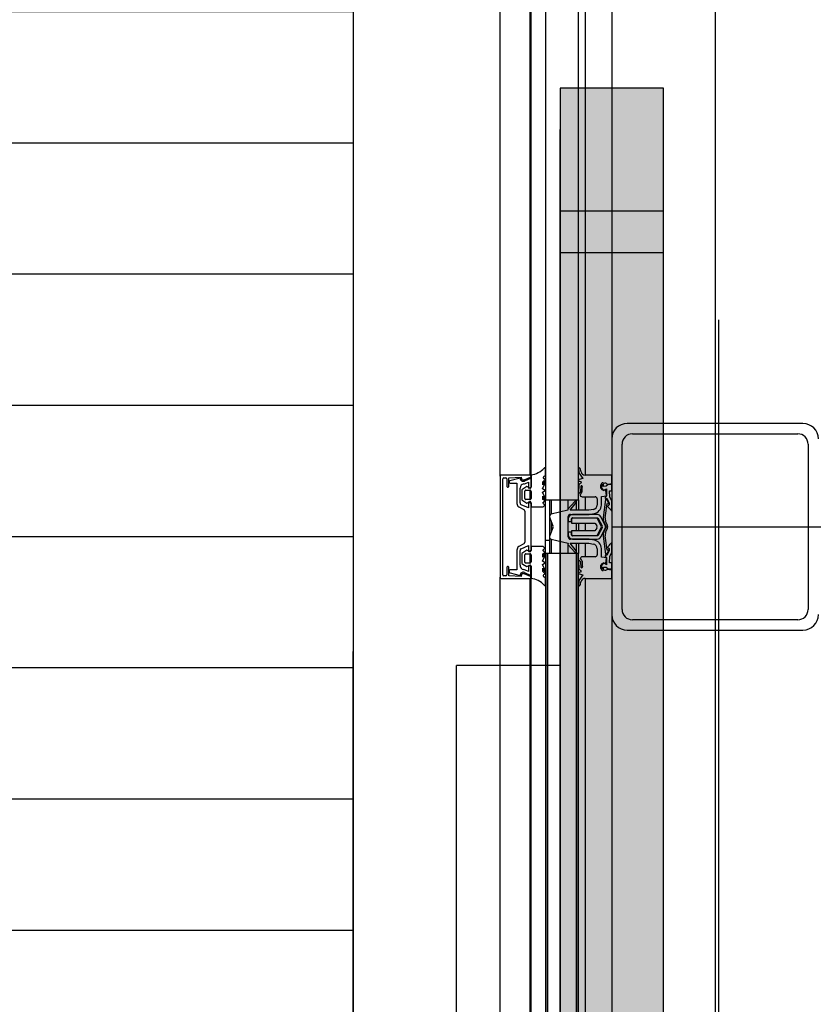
# Model space of a CAD drawing. Extents: x -805 to 3526, y -961 to 1039.
# Tile 212 of 256: x 983.338 to 983.722, y 38.069 to 38.545. Entities that reach past the tile are written whole.
import ezdxf
from ezdxf import colors
from ezdxf.entities.mleader import LeaderData, LeaderLine
from ezdxf.math import Vec2, Vec3

# ---------------------------------------------------------------- set-up
doc = ezdxf.new("R2010")
doc.units = 0
doc.linetypes.add('AUSGEZOGEN', pattern=[2, 1, 1])
doc.linetypes.add('STRICHPUNKT', pattern=[1, 0.5, -0.25, 0, -0.25])
doc.layers.get('0').update_dxf_attribs({"color": 251})
for name, color, linetype, lineweight in [('EB-2273S-Q-ACHSE', 7, 'STRICHPUNKT', 25), ('TTK-P-Aufzug vorne', 251, 'Continuous', 25), ('TTK-P-Treppe unten', 12, 'Continuous', 25)]:
    doc.layers.add(name, color=color, linetype=linetype, lineweight=lineweight)
for name, color, linetype in [('Lichtraumprofil', 9, 'Continuous'), ('TTK-P-Bahnsteig', 12, 'Continuous'), ('TTK-P-Geländer', 162, 'Continuous'), ('TTK-P-QP Block', 162, 'Continuous'), ('TTK-P-TEXT', 12, 'AUSGEZOGEN'), ('TTK-P-Verm', 251, 'Continuous')]:
    doc.layers.add(name, color=color, linetype=linetype)
doc.styles.add('AKG DIN 6776', font='AKG_DIN67.TTF')
doc.dimstyles.new('TTK', dxfattribs={"dimtxt": 2.5, "dimasz": 2.5, "dimexe": 3.5, "dimexo": 0.1, "dimgap": 1, "dimtad": 1, "dimzin": 0, "dimtxsty": 'AKG DIN 6776', "dimblk": 'OBLIQUE', "dimcen": -0.09, "dimdle": 3, "dimclrd": 256, "dimclre": 256, "dimclrt": 256, "dimadec": 3, "dimazin": 0, "dimtfac": 1, "dimtofl": 0, "dimtmove": 0, "dimatfit": 3, "dimldrblk": 'OBLIQUE', "dimfxl": 7, "dimfxlon": 1, "dimtolj": 1, "dimtzin": 0, "dimlwd": -1, "dimlwe": -1, "dimarcsym": 0})

# ---------------------------------------------------------------- blocks, each defined once
blk = doc.blocks.new('_None')
blk = doc.blocks.new('_OBLIQUE')
at = {"color": 0, "linetype": 'ByBlock'}
blk.add_line((-0.5, -0.5), (0.5, 0.5), dxfattribs=at)
blk = doc.blocks.new('*D663')
at = {"layer": 'DEFPOINTS', "color": 0}
for p in [(980.9992001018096, 37.88949443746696), (983.4992001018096, 37.12535475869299), (980.9992001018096, 36.9742669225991)]:
    blk.add_point(p, dxfattribs=at)
at = {"layer": 'TTK-P-Verm'}
for p, q in [((980.9992001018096, 37.18949443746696), (980.9992001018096, 38.23949443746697)), ((983.4992001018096, 37.18949443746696), (983.4992001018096, 38.23949443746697)), ((983.7992001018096, 37.88949443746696), (980.6992001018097, 37.88949443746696))]:
    blk.add_line(p, q, dxfattribs=at)
at = {"layer": 'TTK-P-Verm', "xscale": 0.25, "yscale": 0.25, "zscale": 0.25, "rotation": 180}
blk.add_blockref('_OBLIQUE', (980.9992001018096, 37.88949443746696), dxfattribs=at)
at = {"layer": 'TTK-P-Verm', "xscale": 0.25, "yscale": 0.25, "zscale": 0.25}
blk.add_blockref('_OBLIQUE', (983.4992001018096, 37.88949443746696), dxfattribs=at)
at = {"layer": 'TTK-P-Verm', "insert": (982.2492001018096, 38.1333746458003), "char_height": 0.25, "attachment_point": 5, "style": 'AKG DIN 6776'}
blk.add_mtext('\\A1;{\\fArial|b0|i0|c0|p34;≥}2,50', dxfattribs=at)
blk = doc.blocks.new('2481114')
at = {"layer": 'EB-2273S-Q-ACHSE'}
blk.add_line((2.676801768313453, -8.432899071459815), (2.676801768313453, 5.458029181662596), dxfattribs=at)

msp = doc.modelspace()

# ---------------------------------------------------------------- leaders
at = {"layer": 'TTK-P-TEXT', "color": 251}
ml = msp.add_multileader_mtext('Standard', dxfattribs=at)
ml.set_content('\\A1;Bodenaustausch\\PFSS-Material nach ZTV SoB-StB20\\Pder Körnung 0/32 bis 0/45', color=256, style='AKG DIN 6776')
ml.set_leader_properties(color=256)
ml.set_arrow_properties(name='NONE')
ml.build(insert=Vec2(0, 0))
ml.multileader.update_dxf_attribs({"dogleg_length": 3, "arrow_head_size": 0.3, "scale": 0.1})
ctx = ml.context
ctx.base_point, ctx.scale, ctx.char_height, ctx.arrow_head_size, ctx.landing_gap_size, ctx.plane_origin = Vec3(979.7517413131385, 38.16442885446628), 0.1, 0.25, 0.3, 0.1, Vec3(978.457387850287, 37.60340609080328)
notes = []
notes.append((ctx, [(0, (1, 1, 0), (979.4517413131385, 38.20005830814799), (1, 0), 0.3, [(0, [(978.457387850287, 37.60340609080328)], 0, [])])]))
ctx.mtext.insert, ctx.mtext.flow_direction = Vec3(979.8517413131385, 38.32505830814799), 5
ctx.mtext.has_bg_fill, ctx.mtext.bg_color, ctx.mtext.bg_scale_factor, ctx.mtext.bg_transparency, ctx.mtext.use_window_bg_color = 1, -1027028792, 1.5, 0, 1
for ctx, leaders in notes:
    for number, flags, end, landing, length, lines in leaders:
        leader = LeaderData()
        leader.index, (leader.has_last_leader_line, leader.has_dogleg_vector, leader.attachment_direction) = number, flags
        leader.last_leader_point, leader.dogleg_vector, leader.dogleg_length = Vec3(end), Vec3(landing), length
        for number, points, colour, breaks in lines:
            line = LeaderLine()
            line.index, line.vertices, line.color, line.breaks = number, Vec3.list(points), colors.encode_raw_color(colour), breaks
            leader.lines.append(line)
        ctx.leaders.append(leader)

# ---------------------------------------------------------------- next in the draw order: hatches: boundary and pattern name
at = {"layer": 'Lichtraumprofil', "transparency": 33554559}
h = msp.add_hatch(dxfattribs=at)
h.set_pattern_fill('ANSI31', color=251, scale=0.02, angle=315)
h.set_pattern_definition([(0, (838.9487303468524, 123.3851473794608), (1.387778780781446e-17, 0.0635), [])])
h.paths.add_polyline_path([(983.1992431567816, 40.51008134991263), (983.4992431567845, 39.64289384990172), (983.4992431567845, 36.97289384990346), (983.1992431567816, 36.97289384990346)])
at = {"layer": 'TTK-P-Aufzug vorne', "ltscale": 20}
h = msp.add_hatch(dxfattribs=at)
h.set_pattern_fill('FP_23', color=251, scale=0.001, style=0, pattern_type=2)
h.set_pattern_definition([(0, (984.2942081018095, 37.14329840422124), (0, 0.05), []), (90, (984.2942081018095, 37.14329840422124), (-0.05, 3.061616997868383e-18), [])])
h.paths.add_polyline_path([(983.5921941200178, 37.76676687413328), (983.5941092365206, 37.76676687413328), (983.5941092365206, 37.79282940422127), (983.5921941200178, 37.79282940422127), (983.5921941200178, 37.76855221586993)])
h.paths.add_polyline_path([(983.5921941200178, 38.28682940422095), (983.5941092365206, 38.28682940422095), (983.5941092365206, 38.31282940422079), (983.5921941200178, 38.31282940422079), (983.5921941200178, 38.2919981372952)])
h.paths.add_polyline_path([(983.5941092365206, 39.78682940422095), (983.5941092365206, 39.81282940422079), (983.5921941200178, 39.81282940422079), (983.5921941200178, 39.78682940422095)])
h.paths.add_polyline_path([(983.5941092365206, 40.55682940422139), (983.5941092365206, 40.58282940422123), (983.5921941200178, 40.58282940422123), (983.5921941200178, 40.55682940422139), (983.5931833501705, 40.55682940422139)])
h.paths.add_polyline_path([(983.5921941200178, 41.05682940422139), (983.5941092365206, 41.05682940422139), (983.5941092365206, 41.09482940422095), (983.5921941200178, 41.09474591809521), (983.5921941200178, 41.06189947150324)])
at = {"layer": 'TTK-P-Geländer', "transparency": 33554687}
h = msp.add_hatch(color=251, dxfattribs=at)
h.dxf.hatch_style = 1
h.paths.add_polyline_path([(983.6492001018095, 38.51211633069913), (983.5992001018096, 38.51211633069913), (983.5992001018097, 37.57169967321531), (983.6492001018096, 37.57169967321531)])

# ---------------------------------------------------------------- next in the draw order: linework, layer by layer
at = {"layer": 'Lichtraumprofil', "color": 251, "flags": 128}
msp.add_lwpolyline([(983.1992431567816, 40.51008134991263), (983.1992431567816, 36.97289384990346), (983.4992431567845, 36.97289384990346), (983.4992431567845, 39.64289384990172), (983.1992431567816, 40.51008134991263)], dxfattribs=at)
at = {"layer": 'TTK-P-Aufzug vorne', "color": 251, "ltscale": 20}
for p, q in [((983.6742001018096, 41.11982940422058), (983.6742001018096, 37.54982940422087)), ((983.5921833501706, 39.78682940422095), (983.5921833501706, 38.31282940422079)), ((983.6081833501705, 38.31282940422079), (983.6081833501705, 39.78682940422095)), ((983.5701607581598, 39.77549102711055), (983.5701607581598, 38.32432940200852)), ((983.5845920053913, 39.77483809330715), (983.5845920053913, 38.32476235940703)), ((983.5851526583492, 38.32493545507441), (983.5851526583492, 39.77486773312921)), ((983.5851638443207, 38.32493545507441), (983.5851638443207, 39.77486773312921)), ((983.6114224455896, 39.77482940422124), (983.6114224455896, 38.32476636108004)), ((983.6242001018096, 39.75732940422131), (983.6242001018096, 38.34232940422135)), ((983.7167001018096, 38.34982940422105), (983.6317001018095, 38.34982940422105)), ((983.6342001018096, 38.34482940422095), (983.7142001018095, 38.34482940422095)), ((983.6242001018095, 38.34232940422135), (983.6242001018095, 38.25732940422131)), ((983.6292001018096, 38.25982940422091), (983.6292001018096, 38.33982940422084)), ((983.7192001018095, 38.33982940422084), (983.7192001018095, 38.25982940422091)), ((983.5921833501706, 38.32480680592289), (983.5921833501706, 38.32802426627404)), ((983.6081849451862, 38.3283572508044), (983.6083611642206, 38.32586256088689)), ((983.6083611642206, 38.32586256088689), (983.6102099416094, 38.32314334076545)), ((983.6093449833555, 38.32648429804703), (983.609127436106, 38.32771195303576)), ((983.570183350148, 38.32432940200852), (983.570183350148, 38.27549102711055)), ((983.584671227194, 38.32482519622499), (983.5707480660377, 38.32482519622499)), ((983.5714568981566, 38.27662901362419), (983.5714568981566, 38.32302916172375)), ((983.5719708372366, 38.32352901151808), (983.572970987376, 38.32352901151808)), ((983.5734708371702, 38.32302871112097), (983.5734708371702, 38.3195608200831)), ((983.5744697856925, 38.32352819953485), (983.5803510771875, 38.32382649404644)), ((983.5744697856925, 38.31952841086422), (983.5744697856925, 38.32352819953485)), ((983.5798647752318, 38.32333094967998), (983.5749867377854, 38.32202545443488)), ((983.5803510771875, 38.32382649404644), (983.5805643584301, 38.3229871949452)), ((983.5818234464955, 38.32256640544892), (983.584867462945, 38.32386531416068)), ((983.5851646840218, 38.32332931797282), (983.5819564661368, 38.32195212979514)), ((983.5824708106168, 38.32075820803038), (983.5839584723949, 38.32139787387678)), ((983.5839584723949, 38.32139787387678), (983.5839584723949, 38.31856165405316)), ((983.5845920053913, 38.32374777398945), (983.5845920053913, 38.32308348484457)), ((983.5851638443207, 38.32493545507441), (983.5851638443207, 38.31901772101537)), ((983.5851646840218, 38.3190803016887), (983.5851646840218, 38.32332931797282)), ((983.5907434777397, 38.31819655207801), (983.5921101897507, 38.32122807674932)), ((983.5908291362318, 38.32156275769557), (983.5920548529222, 38.32278847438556)), ((983.5908291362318, 38.32005618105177), (983.5908291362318, 38.32156275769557)), ((983.5915835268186, 38.32151433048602), (983.5908291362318, 38.32005618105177)), ((983.5912031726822, 38.32394852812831), (983.5921833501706, 38.32480680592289)), ((983.5920548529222, 38.32278847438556), (983.5913211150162, 38.32311926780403)), ((983.6084914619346, 38.32191146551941), (983.6092825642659, 38.32169631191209)), ((983.6102099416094, 38.32314334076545), (983.6084930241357, 38.32268384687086)), ((983.6241971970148, 38.32483327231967), (983.6113143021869, 38.32483327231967)), ((983.61998331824, 38.32111744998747), (983.6209372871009, 38.32096834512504)), ((983.6241971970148, 38.32059925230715), (983.6241971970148, 38.32483327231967)), ((983.5750640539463, 38.32093146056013), (983.5783610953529, 38.32093146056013)), ((983.5783610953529, 38.32093146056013), (983.5783610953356, 38.31108282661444)), ((983.5798633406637, 38.3114453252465), (983.5798633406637, 38.3185564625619)), ((983.580663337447, 38.31718278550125), (983.5806621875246, 38.31335473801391)), ((983.5831727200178, 38.3192536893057), (983.5811490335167, 38.31804009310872)), ((983.5821632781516, 38.31355074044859), (983.5821632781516, 38.31701833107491)), ((983.5826877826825, 38.31751773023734), (983.5846632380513, 38.31751773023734)), ((983.584651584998, 38.3185178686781), (983.5831727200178, 38.3192536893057)), ((983.5839584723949, 38.31856165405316), (983.5851646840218, 38.3190803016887)), ((983.5845920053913, 38.31751773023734), (983.5845920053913, 38.31301833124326)), ((983.5851621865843, 38.31698532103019), (983.5851621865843, 38.31351773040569)), ((983.5907429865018, 38.31656133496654), (983.591978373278, 38.31736360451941)), ((983.5921078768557, 38.31352898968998), (983.5907429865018, 38.31656133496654)), ((983.591978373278, 38.31736360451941), (983.5907434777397, 38.31819655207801)), ((983.6082962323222, 38.32019683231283), (983.6081927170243, 38.31625875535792)), ((983.6091899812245, 38.31677460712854), (983.6094434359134, 38.31962247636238)), ((983.6096952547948, 38.31785612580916), (983.6096948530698, 38.31651917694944)), ((983.618984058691, 38.31865263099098), (983.618984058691, 38.32008778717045)), ((983.6198225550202, 38.3174842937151), (983.618984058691, 38.31865263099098)), ((983.6193549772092, 38.31994783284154), (983.6192903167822, 38.31859610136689)), ((983.6192903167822, 38.31859610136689), (983.6202765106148, 38.31739080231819)), ((983.620296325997, 38.32046963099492), (983.6193549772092, 38.31994783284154)), ((983.6213489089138, 38.3174842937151), (983.6198225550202, 38.3174842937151)), ((983.6202765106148, 38.31739080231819), (983.6216970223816, 38.31826188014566)), ((983.620296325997, 38.31937845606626), (983.620296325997, 38.32046963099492)), ((983.6215551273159, 38.31944849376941), (983.620296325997, 38.31937845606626)), ((983.6216441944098, 38.31482968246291), (983.6213489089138, 38.3174842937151)), ((983.6224791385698, 38.32029070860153), (983.6215551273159, 38.31944849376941)), ((983.6216970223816, 38.31826188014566), (983.6216970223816, 38.31490880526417)), ((983.6241971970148, 38.32029070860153), (983.6224791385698, 38.32029070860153)), ((983.6232249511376, 38.3140975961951), (983.6231954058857, 38.31729046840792)), ((983.6231954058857, 38.31729046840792), (983.6241971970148, 38.31729046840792)), ((983.6241971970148, 38.31729046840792), (983.6241971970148, 38.32029070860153)), ((983.5811473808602, 38.31249743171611), (983.5831550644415, 38.31129183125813)), ((983.5846376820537, 38.31301833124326), (983.5826622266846, 38.31301833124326)), ((983.5831550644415, 38.31129183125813), (983.5846615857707, 38.31201770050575)), ((983.5851610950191, 38.31109365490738), (983.5839584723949, 38.31178750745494)), ((983.5839584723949, 38.31178750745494), (983.5839584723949, 38.3089474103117)), ((983.5845920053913, 38.31198417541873), (983.5845920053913, 38.31142199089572)), ((983.5851610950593, 38.31149555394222), (983.5851610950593, 38.3095439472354)), ((983.5908270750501, 38.31302119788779), (983.5908270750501, 38.31470165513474)), ((983.5908270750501, 38.31470165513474), (983.5915810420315, 38.31324305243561)), ((983.5919752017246, 38.3125035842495), (983.5908270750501, 38.31302119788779)), ((983.5908270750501, 38.31123850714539), (983.5919752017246, 38.3125035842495)), ((983.5921833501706, 38.31282940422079), (983.6081833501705, 38.31282940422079)), ((983.5921941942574, 38.28682940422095), (983.5921941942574, 38.31282940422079)), ((983.5941086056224, 38.31282940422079), (983.5941086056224, 38.28682940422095)), ((983.5948485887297, 38.31282940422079), (983.5948485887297, 38.30588963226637)), ((983.6030127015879, 38.31282940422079), (983.6030127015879, 38.30822598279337)), ((983.6064243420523, 38.31205972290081), (983.6031825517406, 38.30857895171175)), ((983.6041297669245, 38.30783524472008), (983.6070097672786, 38.31151449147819)), ((983.6071098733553, 38.30783524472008), (983.6071098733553, 38.31282940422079)), ((983.6081678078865, 38.31282940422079), (983.6081678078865, 38.30783524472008)), ((983.6099621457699, 38.31433367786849), (983.612735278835, 38.31433367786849)), ((983.6114224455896, 38.31433367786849), (983.6114224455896, 38.30783524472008)), ((983.612735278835, 38.31433367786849), (983.6137768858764, 38.31433180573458)), ((983.6137768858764, 38.31433180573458), (983.6161937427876, 38.31433180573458)), ((983.6171928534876, 38.31328964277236), (983.6171928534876, 38.31037199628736)), ((983.6191928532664, 38.310370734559), (983.619194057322, 38.31455714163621)), ((983.619194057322, 38.31455714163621), (983.6216441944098, 38.31482968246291)), ((983.6211971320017, 38.31308570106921), (983.6200719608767, 38.30424345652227)), ((983.6216970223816, 38.31490880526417), (983.6208982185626, 38.31388971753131)), ((983.6208982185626, 38.31388971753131), (983.6217601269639, 38.31358997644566)), ((983.6217601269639, 38.31358997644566), (983.622972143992, 38.31149215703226)), ((983.6230190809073, 38.31098231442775), (983.6218672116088, 38.31300043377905)), ((983.622972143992, 38.31149215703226), (983.6230003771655, 38.31037575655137)), ((983.6242001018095, 38.31235865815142), (983.6232249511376, 38.3140975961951)), ((983.6242001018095, 38.30741096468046), (983.6242001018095, 38.31235865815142)), ((983.5792134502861, 38.30944486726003), (983.5816317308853, 38.30815091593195)), ((983.5839584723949, 38.3089474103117), (983.5803874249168, 38.31049903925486)), ((983.5821554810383, 38.30736363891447), (983.5821554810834, 38.2923919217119)), ((983.5851610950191, 38.28856515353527), (983.5851610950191, 38.31109365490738)), ((983.5851610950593, 38.3095439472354), (983.5909890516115, 38.3095439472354)), ((983.5919206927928, 38.31024598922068), (983.5908270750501, 38.31123850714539)), ((983.5909890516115, 38.3095439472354), (983.5919206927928, 38.31024598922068)), ((983.6028947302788, 38.30781631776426), (983.5948522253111, 38.30588963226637)), ((983.6130932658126, 38.30783524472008), (983.6041297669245, 38.30783524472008)), ((983.615353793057, 38.30820180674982), (983.6130932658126, 38.30783524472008)), ((983.6210612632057, 38.30409601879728), (983.6219589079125, 38.31115022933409)), ((983.6219589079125, 38.31115022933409), (983.6230190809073, 38.31098231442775)), ((983.6230003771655, 38.31037575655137), (983.6221204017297, 38.30968138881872)), ((983.6234017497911, 38.30831526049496), (983.6242001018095, 38.30741096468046)), ((983.5942664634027, 38.30410063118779), (983.5957658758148, 38.3003104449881)), ((983.5948485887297, 38.3026291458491), (983.5948485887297, 38.29704911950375)), ((983.6031911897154, 38.29491286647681), (983.6031911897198, 38.30483541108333)), ((983.6031935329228, 38.30370507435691), (983.6031931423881, 38.30240462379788)), ((983.6031931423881, 38.30240462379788), (983.6046935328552, 38.30240462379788)), ((983.6041913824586, 38.30583541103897), (983.6133403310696, 38.3058394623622)), ((983.6046931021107, 38.30324389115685), (983.6046926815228, 38.30164050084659)), ((983.6046935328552, 38.30240462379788), (983.6046935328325, 38.3037044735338)), ((983.6172207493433, 38.3057008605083), (983.6051935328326, 38.30570447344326)), ((983.6052535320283, 38.3042008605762), (983.6175231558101, 38.3042008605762)), ((983.6165458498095, 38.30404033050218), (983.6054931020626, 38.3040436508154)), ((983.6133403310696, 38.3058394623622), (983.6156819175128, 38.30622890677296)), ((983.6192495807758, 38.29978951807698), (983.6172547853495, 38.3036105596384)), ((983.6175231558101, 38.3042008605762), (983.619578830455, 38.30026320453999)), ((983.6209085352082, 38.30095738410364), (983.6189930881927, 38.30462643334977)), ((983.6204791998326, 38.30191618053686), (983.6215628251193, 38.29979884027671)), ((983.6221478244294, 38.30040248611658), (983.6212587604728, 38.30258599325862)), ((983.595765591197, 38.29936303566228), (983.5942639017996, 38.29557375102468)), ((983.6046915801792, 38.29720507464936), (983.6031911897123, 38.29720507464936)), ((983.6031911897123, 38.29720507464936), (983.6031911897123, 38.29590447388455)), ((983.6160787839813, 38.29794086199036), (983.6046915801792, 38.29794086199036)), ((983.6046915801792, 38.29794086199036), (983.6046915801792, 38.29636934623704)), ((983.6046915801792, 38.29592423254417), (983.6046915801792, 38.29720507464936)), ((983.6046926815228, 38.30164050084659), (983.616079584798, 38.30164050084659)), ((983.6071098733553, 38.29794086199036), (983.6071098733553, 38.30164050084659)), ((983.6081678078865, 38.30164050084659), (983.6081678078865, 38.29794086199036)), ((983.6114224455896, 38.30164050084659), (983.6114224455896, 38.29794086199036)), ((983.6170044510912, 38.2991972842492), (983.6160787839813, 38.29794086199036)), ((983.616079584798, 38.30164050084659), (983.6170048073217, 38.30038310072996)), ((983.6172524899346, 38.29596967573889), (983.6192495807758, 38.29978951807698)), ((983.6195785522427, 38.29933709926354), (983.6175224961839, 38.29540447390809)), ((983.61899018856, 38.29497422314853), (983.6209078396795, 38.29864212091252)), ((983.6215628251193, 38.29979884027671), (983.6204779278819, 38.2976821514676)), ((983.621257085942, 38.29701187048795), (983.6221474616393, 38.29919484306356)), ((983.6242001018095, 38.29982940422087), (984.2492001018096, 38.29982940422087)), ((983.5948485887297, 38.29378439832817), (983.5948485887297, 38.28682940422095)), ((983.5948485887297, 38.29378439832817), (983.6031054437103, 38.2918357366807)), ((983.6132545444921, 38.29383541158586), (983.6041881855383, 38.29383541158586)), ((983.6051905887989, 38.29390447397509), (983.6172178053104, 38.29390086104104)), ((983.6175224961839, 38.29540447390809), (983.605191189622, 38.29540447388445)), ((983.605491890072, 38.29556879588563), (983.6165435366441, 38.29554033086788)), ((983.615671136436, 38.29343615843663), (983.6132545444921, 38.29383541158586)), ((983.6200692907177, 38.2953551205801), (983.6211891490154, 38.286512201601)), ((983.6219503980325, 38.28846055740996), (983.6210586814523, 38.295501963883)), ((983.5783543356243, 38.28857937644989), (983.5783514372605, 38.27893146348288)), ((983.5816267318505, 38.29150992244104), (983.5792076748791, 38.29021742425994)), ((983.5798542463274, 38.28119708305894), (983.5798542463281, 38.28828160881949)), ((983.5803394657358, 38.28913893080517), (983.5839584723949, 38.29071139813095)), ((983.5831550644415, 38.28851135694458), (983.5811473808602, 38.2873057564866)), ((983.5846615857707, 38.28778548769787), (983.5831550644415, 38.28851135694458)), ((983.5839584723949, 38.29071139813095), (983.5839584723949, 38.28787130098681)), ((983.5839584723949, 38.28787130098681), (983.5851610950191, 38.28856515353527)), ((983.5845920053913, 38.28823681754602), (983.5845920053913, 38.28781901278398)), ((983.5909890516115, 38.29025924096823), (983.5851610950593, 38.29025924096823)), ((983.5851610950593, 38.29025924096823), (983.5851610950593, 38.28830763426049)), ((983.5908270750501, 38.28856468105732), (983.5919206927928, 38.28955719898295)), ((983.5919752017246, 38.28729960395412), (983.5908270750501, 38.28856468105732)), ((983.5919206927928, 38.28955719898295), (983.5909890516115, 38.29025924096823)), ((983.6030127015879, 38.29185762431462), (983.6030127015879, 38.28682940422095)), ((983.6031772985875, 38.29109247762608), (983.6064169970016, 38.28760975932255)), ((983.6070027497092, 38.28815463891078), (983.6041325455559, 38.29182591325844)), ((983.6041325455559, 38.29182591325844), (983.6131706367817, 38.29182591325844)), ((983.6071098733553, 38.28682940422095), (983.6071098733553, 38.29182591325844)), ((983.6081678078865, 38.29182591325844), (983.6081678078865, 38.28682940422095)), ((983.6114224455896, 38.29182591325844), (983.6114224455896, 38.28532982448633)), ((983.6131706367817, 38.29182591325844), (983.6153487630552, 38.29146230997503)), ((983.6171856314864, 38.28922978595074), (983.6171856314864, 38.28633180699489)), ((983.6191865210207, 38.28510452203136), (983.6191865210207, 38.28929233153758)), ((983.622972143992, 38.28821201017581), (983.6217601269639, 38.28611419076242)), ((983.6218592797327, 38.28659706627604), (983.6230003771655, 38.28859352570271)), ((983.6230003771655, 38.28859352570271), (983.6219503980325, 38.28846055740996)), ((983.6221204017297, 38.29002277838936), (983.6230003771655, 38.28932841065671)), ((983.6230003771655, 38.28932841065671), (983.622972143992, 38.28821201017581)), ((983.6242001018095, 38.29229320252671), (983.6234017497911, 38.29138890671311)), ((983.6242001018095, 38.28734550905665), (983.6242001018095, 38.29229320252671)), ((983.5806621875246, 38.2864484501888), (983.5806621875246, 38.28262040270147)), ((983.5821632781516, 38.28278485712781), (983.5821632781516, 38.28625244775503)), ((983.5826622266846, 38.28678485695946), (983.5846376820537, 38.28678485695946)), ((983.5845920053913, 38.28678485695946), (983.5845920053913, 38.28228545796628)), ((983.5851621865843, 38.28628545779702), (983.5851621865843, 38.28281786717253)), ((983.5907429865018, 38.28324185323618), (983.5921078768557, 38.28627419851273)), ((983.591978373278, 38.2824395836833), (983.5907429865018, 38.28324185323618)), ((983.5908270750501, 38.28678199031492), (983.5919752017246, 38.28729960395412)), ((983.5908270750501, 38.28510153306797), (983.5908270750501, 38.28678199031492)), ((983.5915810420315, 38.2865601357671), (983.5908270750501, 38.28510153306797)), ((983.5921833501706, 38.28682940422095), (983.5921833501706, 37.79282940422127)), ((983.5931833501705, 38.28682940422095), (983.5921833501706, 38.28682940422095)), ((983.5931833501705, 38.28682940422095), (983.5931833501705, 37.79282940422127)), ((983.6071833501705, 38.28682940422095), (983.5931833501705, 38.28682940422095)), ((983.5931833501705, 37.79282940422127), (983.5931833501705, 38.28682940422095)), ((983.6071833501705, 37.79282940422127), (983.6071833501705, 38.28682940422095)), ((983.6081833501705, 38.28682940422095), (983.6071833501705, 38.28682940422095)), ((983.6071833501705, 38.28682940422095), (983.6071833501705, 37.79282940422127)), ((983.6081828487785, 38.28340966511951), (983.6082839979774, 38.27947152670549)), ((983.6081833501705, 37.79282940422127), (983.6081833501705, 38.28682940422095)), ((983.6094183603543, 38.28019437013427), (983.6091798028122, 38.28289321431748)), ((983.6098524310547, 38.2831205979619), (983.6098524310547, 38.28181049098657)), ((983.6126284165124, 38.28533180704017), (983.6099773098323, 38.28532744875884)), ((983.6161856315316, 38.28533180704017), (983.6126284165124, 38.28533180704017)), ((983.6216351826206, 38.28483065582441), (983.6191865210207, 38.28510452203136)), ((983.6217601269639, 38.28611419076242), (983.6208982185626, 38.28581444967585)), ((983.6208982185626, 38.28581444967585), (983.6216970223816, 38.284795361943)), ((983.6213481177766, 38.28226398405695), (983.6216351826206, 38.28483065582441)), ((983.6216970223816, 38.284795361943), (983.6216970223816, 38.28144228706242)), ((983.6231954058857, 38.28241369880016), (983.6232249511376, 38.28560657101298)), ((983.6232249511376, 38.28560657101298), (983.6242001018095, 38.28734550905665)), ((983.5734579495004, 38.28012841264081), (983.5734579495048, 38.27662856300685)), ((983.5744568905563, 38.27612825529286), (983.5744568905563, 38.28009588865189)), ((983.5783514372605, 38.27893146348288), (983.5750223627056, 38.27893146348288)), ((983.5811490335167, 38.28176309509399), (983.5831727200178, 38.28054949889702)), ((983.5839584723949, 38.27825705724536), (983.5824566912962, 38.27890279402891)), ((983.5846632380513, 38.28228545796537), (983.5826877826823, 38.28228545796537)), ((983.5831727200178, 38.28054949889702), (983.584651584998, 38.28128531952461)), ((983.5851519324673, 38.28058398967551), (983.5839584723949, 38.28109715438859)), ((983.5839584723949, 38.28109715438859), (983.5839584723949, 38.27825705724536)), ((983.5845920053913, 38.28125567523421), (983.5845920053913, 38.28082474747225)), ((983.5851519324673, 38.27632881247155), (983.5851519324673, 38.28058398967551)), ((983.5851638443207, 38.28078546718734), (983.5851638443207, 38.27486773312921)), ((983.5907434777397, 38.28160663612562), (983.591978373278, 38.2824395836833)), ((983.5921101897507, 38.2785751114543), (983.5907434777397, 38.28160663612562)), ((983.5908291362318, 38.27824043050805), (983.5908291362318, 38.27974700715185)), ((983.5908291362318, 38.27974700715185), (983.5915835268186, 38.27828885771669)), ((983.5920548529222, 38.27701471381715), (983.5908291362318, 38.27824043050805)), ((983.6189840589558, 38.28109564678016), (983.6198225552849, 38.28226398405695)), ((983.6189840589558, 38.27966049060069), (983.6189840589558, 38.28109564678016)), ((983.6202765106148, 38.28231336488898), (983.6192903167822, 38.28110806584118)), ((983.6192903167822, 38.28110806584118), (983.6193549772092, 38.27975633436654)), ((983.6193549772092, 38.27975633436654), (983.620296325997, 38.27923453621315)), ((983.6198225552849, 38.28226398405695), (983.6213481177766, 38.28226398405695)), ((983.6209372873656, 38.2787799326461), (983.6199833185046, 38.27863082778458)), ((983.6216970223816, 38.28144228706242), (983.6202765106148, 38.28231336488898)), ((983.620296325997, 38.27923453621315), (983.620296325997, 38.28032571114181)), ((983.620296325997, 38.28032571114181), (983.6215551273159, 38.28025567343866)), ((983.6215551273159, 38.28025567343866), (983.6224791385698, 38.27941345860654)), ((983.6224791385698, 38.27941345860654), (983.6241971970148, 38.27941345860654)), ((983.6241971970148, 38.28241369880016), (983.6231954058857, 38.28241369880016)), ((983.6241833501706, 38.27482940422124), (983.6241833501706, 38.27905974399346)), ((983.6241971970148, 38.27941345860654), (983.6241971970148, 38.28241369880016)), ((983.5701607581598, 38.27549102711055), (983.5701607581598, 37.80432940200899)), ((983.5706645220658, 38.27483809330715), (983.5845920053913, 38.27483809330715)), ((983.5729568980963, 38.27612871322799), (983.5719567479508, 38.27612871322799)), ((983.5803366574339, 38.27582649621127), (983.5744568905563, 38.27612825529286)), ((983.5750223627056, 38.27762624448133), (983.5798506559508, 38.27633095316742)), ((983.5806233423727, 38.27677485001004), (983.5803366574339, 38.27582649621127)), ((983.5848523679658, 38.27578510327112), (983.5818097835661, 38.27708569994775)), ((983.5819431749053, 38.27770851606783), (983.5851519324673, 38.27632881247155)), ((983.5845920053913, 38.27656957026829), (983.5845920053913, 38.27589639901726)), ((983.5845920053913, 38.27483809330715), (983.5845920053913, 37.80490319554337)), ((983.5851526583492, 37.80493545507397), (983.5851526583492, 38.27486773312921)), ((983.5851638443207, 37.80493545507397), (983.5851638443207, 38.27486773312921)), ((983.5921833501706, 38.27499638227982), (983.5912031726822, 38.27585466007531)), ((983.5913211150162, 38.27668392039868), (983.5920548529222, 38.27701471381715)), ((983.5921833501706, 38.27177892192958), (983.5921833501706, 38.27499638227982)), ((983.6083455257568, 38.27380576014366), (983.6081678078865, 38.27131117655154)), ((983.6101907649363, 38.27652525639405), (983.6083455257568, 38.27380576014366)), ((983.6092509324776, 38.27796333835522), (983.6084606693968, 38.27775158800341)), ((983.6084792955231, 38.27698439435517), (983.6101907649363, 38.27652525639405)), ((983.6114224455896, 38.27482940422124), (983.6114224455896, 37.80476636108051)), ((983.6114224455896, 38.27482940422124), (983.6241833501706, 38.27482940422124)), ((983.609110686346, 38.27195590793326), (983.6093289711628, 38.27318343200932)), ((983.6242001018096, 38.25732940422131), (983.6242001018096, 37.82232940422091)), ((983.7142001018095, 38.2548294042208), (983.6342001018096, 38.2548294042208)), ((983.6317001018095, 38.24982940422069), (983.7167001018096, 38.24982940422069))]:
    msp.add_line(p, q, dxfattribs=at)
for centre, radius, start, end in [((983.6317001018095, 38.34232940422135), 0.007499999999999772, 90, 180), ((983.7167001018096, 38.34232940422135), 0.007500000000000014, 0, 90), ((983.6342001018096, 38.33982940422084), 0.004999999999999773, 90, 180), ((983.7142001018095, 38.33982940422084), 0.005000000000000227, 0, 90), ((983.5834226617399, 38.33637547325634), 0.01157176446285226, 278.6540604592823, 314.8767214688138), ((983.5918867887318, 38.32810519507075), 0.0003074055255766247, 344.7361771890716, 166.7957580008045), ((983.608339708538, 38.32757236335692), 0.0007999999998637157, 10.04881180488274, 101.1544357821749), ((983.6113143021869, 38.32683327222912), 0.001999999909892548, 190.0488118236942, 270), ((983.570683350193, 38.32432940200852), 0.0005000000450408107, 82.5632476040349, 180), ((983.5719708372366, 38.32302901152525), 0.0004999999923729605, 90, 179.983255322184), ((983.5729708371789, 38.32302871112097), 0.0004999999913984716, 0, 89.98279900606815), ((983.5750640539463, 38.3214811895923), 0.0005497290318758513, 98.0851209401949, 270), ((983.581364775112, 38.32333049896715), 0.001499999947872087, 179.9827840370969, 293.2323433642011), ((983.5814309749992, 38.32348616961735), 0.001000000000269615, 209.9321879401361, 293.1083707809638), ((983.584671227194, 38.32432519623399), 0.0004999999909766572, 293.1083715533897, 90), ((983.5915325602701, 38.32357235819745), 0.0004999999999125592, 131.2065275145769, 244.9827876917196), ((983.5918406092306, 38.32135970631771), 0.000300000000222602, 333.9748756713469, 148.9748757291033), ((983.6085964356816, 38.32229744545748), 0.0003999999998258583, 104.9827880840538, 254.7854419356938), ((983.6106025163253, 38.31827822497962), 0.002999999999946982, 115.9931590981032, 140.2427876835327), ((983.6091124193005, 38.32133430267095), 0.0003999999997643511, 295.9931591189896, 64.82639483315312), ((983.6199836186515, 38.32011745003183), 0.001000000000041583, 90.0172123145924, 181.6998061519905), ((983.5739697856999, 38.31952841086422), 0.0004999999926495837, 176.283571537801, 269.9827881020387), ((983.5739697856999, 38.31952841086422), 0.0004999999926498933, 269.9827881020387, 0), ((983.5818633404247, 38.3185564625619), 0.001999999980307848, 95.96194129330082, 180), ((983.5816633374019, 38.3171824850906), 0.0009999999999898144, 120.9509370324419, 179.9827876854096), ((983.581364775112, 38.32333049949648), 0.00279999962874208, 275.9619366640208, 293.2667681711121), ((983.582663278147, 38.31701833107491), 0.0004999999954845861, 87.19086175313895, 180), ((983.5846638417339, 38.31901772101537), 0.0005000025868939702, 268.5953480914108, 0), ((983.5846632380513, 38.31701773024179), 0.0004999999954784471, 356.2835723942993, 90), ((983.6084294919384, 38.31702291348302), 0.0007999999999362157, 252.7843694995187, 341.9176900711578), ((983.6086948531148, 38.31651917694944), 0.0009999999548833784, 284.982786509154, 0), ((983.6095956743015, 38.31925257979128), 0.0003999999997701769, 335.7331590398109, 112.3706033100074), ((983.6126952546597, 38.31785522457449), 0.003000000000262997, 155.7331590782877, 179.9827876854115), ((983.6205984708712, 38.31880060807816), 0.002194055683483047, 42.22057601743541, 81.11657197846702), ((983.6297388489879, 38.28069617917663), 0.04028604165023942, 97.90654074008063, 100.7517746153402), ((983.5808611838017, 38.31137969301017), 0.0009999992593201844, 176.2368420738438, 241.7214053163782), ((983.5816621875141, 38.31335473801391), 0.0009999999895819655, 180, 239.0154673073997), ((983.5826622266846, 38.31351833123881), 0.0004999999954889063, 176.2835726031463, 270), ((983.5846621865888, 38.31351773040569), 0.0004999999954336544, 267.1908617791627, 0), ((983.5846615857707, 38.31151770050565), 0.0004999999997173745, 357.461360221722, 90), ((983.5918382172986, 38.31339752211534), 0.0002999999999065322, 210.9906997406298, 25.99069976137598), ((983.6067170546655, 38.31178710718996), 0.0003999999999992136, 317.0359548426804, 137.0359549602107), ((983.6099621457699, 38.31536064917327), 0.001026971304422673, 169.1949423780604, 270), ((983.6161937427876, 38.31333180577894), 0.0009999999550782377, 357.583521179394, 90), ((983.6215000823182, 38.31279088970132), 0.000422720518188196, 29.71615645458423, 135.7800744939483), ((983.5803610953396, 38.31108282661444), 0.002000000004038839, 180, 234.9827854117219), ((983.5811599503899, 38.30726919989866), 0.0009999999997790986, 5.419032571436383, 61.85006542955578), ((983.6039689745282, 38.30784652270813), 0.001074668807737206, 137.0359549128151, 181.6105833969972), ((983.6149928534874, 38.31037199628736), 0.002200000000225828, 279.4428321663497, 0), ((983.614992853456, 38.31037199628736), 0.004199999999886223, 279.4427990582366, 359.9827876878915), ((983.6189649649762, 38.30543779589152), 0.005288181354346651, 32.96531462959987, 53.36636798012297), ((983.5954115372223, 38.30471610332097), 0.001299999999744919, 115.4827877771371, 208.2578337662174), ((983.6041911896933, 38.30483541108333), 0.0009999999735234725, 89.98895536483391, 180), ((983.6051935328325, 38.3037044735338), 0.001999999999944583, 89.99999999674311, 179.9827876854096), ((983.6054931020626, 38.30324365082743), 0.0007999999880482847, 90, 179.9827876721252), ((983.6051935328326, 38.3037044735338), 0.0005000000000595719, 83.10799025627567, 180), ((983.6165456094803, 38.30324033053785), 0.0008000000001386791, 27.56705389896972, 89.98278768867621), ((983.6172201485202, 38.30370086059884), 0.001999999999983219, 27.56705389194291, 89.98278768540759), ((983.6240399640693, 38.30373853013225), 0.003999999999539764, 172.7481154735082, 207.1027348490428), ((983.6240372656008, 38.30371732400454), 0.003000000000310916, 172.7481154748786, 202.154799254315), ((983.594885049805, 38.2998370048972), 0.0009999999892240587, 331.707741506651, 28.25783328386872), ((983.6161993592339, 38.29979043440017), 0.001000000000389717, 323.6191274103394, 36.34644822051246), ((983.6186923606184, 38.29980041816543), 0.0009999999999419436, 332.3985215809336, 27.56705383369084), ((983.624037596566, 38.2958576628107), 0.004000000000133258, 152.8628404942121, 187.2174599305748), ((983.6186923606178, 38.29980041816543), 0.002499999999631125, 332.3985216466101, 27.56705388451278), ((983.6206659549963, 38.29979910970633), 0.00160000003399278, 337.8107761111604, 22.15479925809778), ((983.5811554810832, 38.2923919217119), 0.00100000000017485, 298.1155172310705, 0), ((983.5954086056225, 38.29495759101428), 0.001300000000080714, 151.7077415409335, 244.4827876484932), ((983.6041881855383, 38.29483541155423), 0.0009999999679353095, 175.5577103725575, 270), ((983.605191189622, 38.29590447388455), 0.001999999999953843, 180, 269.9827876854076), ((983.605191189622, 38.29590447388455), 0.0004999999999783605, 177.7352347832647, 270), ((983.6054921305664, 38.29636934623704), 0.0008005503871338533, 180, 269.9827876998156), ((983.6149865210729, 38.28929233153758), 0.004199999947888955, 0, 80.61871739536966), ((983.6165435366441, 38.29634033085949), 0.0007999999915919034, 270, 332.3985213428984), ((983.6172178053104, 38.29590086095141), 0.002000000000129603, 270, 332.398521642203), ((983.6240349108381, 38.29587887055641), 0.002999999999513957, 157.8107761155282, 187.2174599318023), ((983.5803543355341, 38.28857877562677), 0.001999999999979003, 124.9827876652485, 179.9827876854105), ((983.5808542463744, 38.28828160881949), 0.001000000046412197, 120.9827920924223, 180), ((983.5846615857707, 38.28828548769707), 0.0004999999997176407, 270, 2.538639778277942), ((983.6036273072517, 38.29151108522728), 0.0006146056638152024, 148.114245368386, 222.9296205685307), ((983.6067098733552, 38.28788219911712), 0.000400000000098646, 222.9296206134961, 42.92962048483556), ((983.6149865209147, 38.28929233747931), 0.002200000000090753, 358.3707174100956, 80.52277657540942), ((983.6189649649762, 38.29426637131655), 0.005288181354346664, 306.633632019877, 327.0346853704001), ((983.5816621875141, 38.2864484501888), 0.0009999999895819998, 120.9845326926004, 180), ((983.5826622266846, 38.2862848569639), 0.0004999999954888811, 90, 183.7164273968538), ((983.5846621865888, 38.28628545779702), 0.0004999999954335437, 0, 92.80913822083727), ((983.5918382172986, 38.28640566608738), 0.0002999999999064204, 334.009300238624, 149.0093002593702), ((983.6084191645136, 38.28264536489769), 0.0007999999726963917, 18.04788817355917, 107.1812055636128), ((983.6099773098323, 38.28434696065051), 0.0009804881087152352, 90, 189.3548106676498), ((983.6087678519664, 38.28313030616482), 0.001084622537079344, 359.4871520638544, 77.10718135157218), ((983.6161856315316, 38.28633180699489), 0.0009999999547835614, 270, 0), ((983.621492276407, 38.28680683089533), 0.0004227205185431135, 224.1855008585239, 330.2494188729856), ((983.573957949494, 38.28012841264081), 0.0004999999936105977, 89.98423568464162, 180), ((983.573957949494, 38.28012841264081), 0.0004999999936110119, 356.2703920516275, 89.98423568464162), ((983.5751974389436, 38.27827885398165), 0.000675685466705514, 105.0172045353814, 254.9827954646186), ((983.5818520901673, 38.28110423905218), 0.002000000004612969, 177.3392589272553, 264.0036275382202), ((983.5816633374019, 38.28262070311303), 0.0009999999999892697, 180.0171925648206, 239.0490629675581), ((983.5813506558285, 38.27633050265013), 0.00279999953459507, 66.73323182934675, 84.00362755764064), ((983.582663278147, 38.28278485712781), 0.0004999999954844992, 180, 272.8091382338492), ((983.5846638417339, 38.28078546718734), 0.0005000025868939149, 0, 91.40465190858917), ((983.5846632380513, 38.28278545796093), 0.000499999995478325, 270, 3.716427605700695), ((983.5918406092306, 38.27844348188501), 0.000300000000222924, 211.0251242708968, 26.02512432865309), ((983.6105914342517, 38.28138874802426), 0.002999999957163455, 219.7227883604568, 243.9724172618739), ((983.6090995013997, 38.27833356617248), 0.0004000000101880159, 292.2456090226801, 63.9724172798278), ((983.6097520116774, 38.28041499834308), 0.0004000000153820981, 213.4748228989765, 24.23241663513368), ((983.6128524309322, 38.28181049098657), 0.002999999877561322, 180, 204.2324166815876), ((983.6199836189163, 38.27963082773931), 0.001000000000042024, 178.3001938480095, 269.9827876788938), ((983.6205545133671, 38.28122891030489), 0.00247871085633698, 278.8834280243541, 311.9356396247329), ((983.629750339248, 38.31895926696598), 0.04028601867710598, 259.2138012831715, 262.0570722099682), ((983.5706645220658, 38.27534185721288), 0.000503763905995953, 162.7758464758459, 270), ((983.571956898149, 38.27662901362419), 0.0004999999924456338, 180, 269.9827989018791), ((983.5729568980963, 38.27662871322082), 0.0004999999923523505, 270, 359.9828229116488), ((983.5813506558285, 38.27633050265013), 0.001499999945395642, 66.73323185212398, 179.9827915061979), ((983.5814167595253, 38.27616617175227), 0.0009999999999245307, 66.8572046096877, 142.5060063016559), ((983.5846569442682, 38.27532953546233), 0.0004957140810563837, 262.4725789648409, 66.78224955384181), ((983.5834226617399, 38.26342771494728), 0.01157176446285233, 45.12327853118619, 81.34593954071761), ((983.5915325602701, 38.27623083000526), 0.000499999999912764, 115.0172123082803, 228.7934724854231), ((983.6085829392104, 38.27737073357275), 0.0004000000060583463, 107.7987498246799, 254.9827873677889), ((983.6112980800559, 38.27283327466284), 0.002000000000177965, 86.43488984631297, 169.9167635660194), ((983.5918867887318, 38.27169799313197), 0.0003074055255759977, 193.2042419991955, 15.26382281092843), ((983.6083230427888, 38.27209597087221), 0.0007999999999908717, 258.8111395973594, 349.9167635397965), ((983.6342001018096, 38.25982940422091), 0.004999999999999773, 180, 270), ((983.7142001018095, 38.25982940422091), 0.005000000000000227, 270, 0), ((983.6317001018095, 38.25732940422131), 0.007499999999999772, 180, 270), ((983.7167001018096, 38.25732940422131), 0.007499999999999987, 270, 0)]:
    msp.add_arc(centre, radius, start, end, dxfattribs=at)
at = {"layer": 'TTK-P-Bahnsteig', "color": 251}
msp.add_circle((473.785114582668, 39.13224644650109), 1000, dxfattribs=at)
at = {"layer": 'TTK-P-Geländer', "color": 251}
for p, q in [((983.5992001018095, 37.59711633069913), (983.5992001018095, 38.49211633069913)), ((983.6492001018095, 37.59711633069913), (983.6492001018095, 38.49211633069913))]:
    msp.add_line(p, q, dxfattribs=at)
for points in [[(983.5992001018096, 37.57169967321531), (983.6492001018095, 37.57169967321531), (983.6492001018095, 38.51211633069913), (983.5992001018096, 38.51211633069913)], [(983.5992001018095, 38.43253298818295), (983.6492001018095, 38.43253298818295), (983.6492001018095, 38.45253298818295), (983.5992001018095, 38.45253298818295)]]:
    msp.add_lwpolyline(points, close=True, dxfattribs=at)
at = {"layer": 'TTK-P-Treppe unten', "color": 251}
for p, q in [((983.5992001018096, 38.23269343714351), (983.5492001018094, 38.23269343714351)), ((983.5492001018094, 37.51176120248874), (983.5492001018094, 38.23269343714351)), ((983.5992001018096, 37.51211633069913), (983.5992001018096, 38.2330485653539))]:
    msp.add_line(p, q, dxfattribs=at)

# ---------------------------------------------------------------- next in the draw order: block references
at = {"layer": 'TTK-P-QP Block', "color": 251}
msp.add_blockref('2481114', (980.9992001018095, 36.43289907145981), dxfattribs=at)

# ---------------------------------------------------------------- next in the draw order: dimensions: what is measured, and where the dimension line sits
at = {"layer": 'TTK-P-Verm', "color": 251}
dim = msp.add_linear_dim(base=(980.9992001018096, 37.88949443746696), p1=(983.4992001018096, 37.12535475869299), p2=(980.9992001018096, 36.9742669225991), text='{\\fArial|b0|i0|c0|p34;≥}2,50', dimstyle='TTK', override={"dimscale": 0}, dxfattribs=at)
dim.commit()
dim.dimension.update_dxf_attribs({"geometry": '*D663', "text_midpoint": (982.2492001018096, 38.1333746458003)})

doc.saveas('drawing.dxf')
